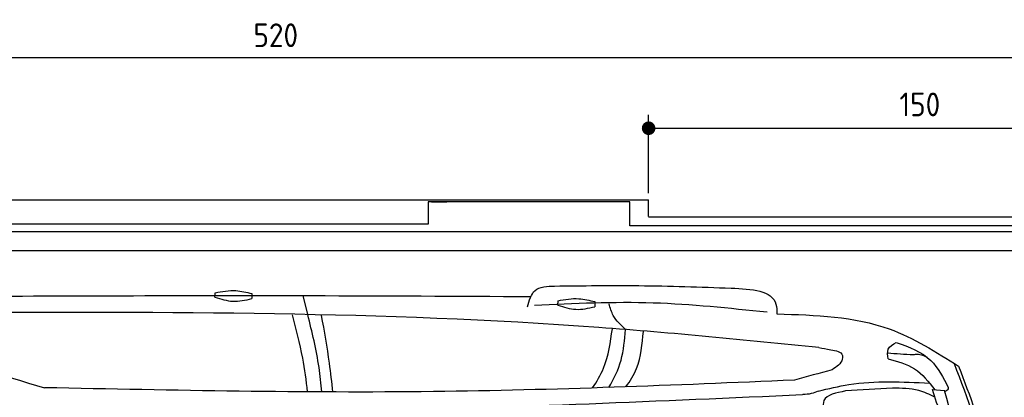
# Model space of a CAD drawing. Header units: millimetres. Extents: x 705 to 7297, y 228 to 3419.
# Tile 3 of 4: x 2918 to 5822, y 2305 to 3419. Entities that reach past the tile are written whole.
import ezdxf

# ---------------------------------------------------------------- set-up
doc = ezdxf.new("R2010")
doc.units = ezdxf.units.MM
doc.layers.get('0').update_dxf_attribs({"lineweight": 25})
doc.layers.add('4', color=3, linetype='Continuous')
doc.layers.add('5', color=3, linetype='Continuous', lineweight=25)
doc.layers.add('Car', color=10, linetype='Continuous', lineweight=25)
doc.styles.get("Standard").update_dxf_attribs({"font": 'ISOCP.SHX'})
doc.dimstyles.new('GEN-ISO$0', dxfattribs={"dimscale": 20, "dimtxt": 3.5, "dimasz": 2, "dimexe": 2, "dimexo": 1, "dimgap": 1.5, "dimtad": 1, "dimdec": 1, "dimlfac": 0.1, "dimdsep": 46, "dimtxsty": 'Standard', "dimblk": 'PUNKT', "dimcen": 2, "dimclrd": 256, "dimclre": 256, "dimclrt": 2, "dimadec": 0, "dimazin": 0, "dimtp": 0.1, "dimtm": 0.1, "dimtfac": 0.71, "dimtdec": 1, "dimtmove": 2, "dimatfit": 3, "dimldrblk": 'PUNKT', "dimfxl": 1, "dimtolj": 1, "dimarcsym": 0})

# ---------------------------------------------------------------- blocks, each defined once
blk = doc.blocks.new('PUNKT')
at = {"layer": '4', "color": 0, "linetype": 'ByBlock'}
blk.add_line((-0.5, 0), (-1, 0), dxfattribs=at)
at = {"layer": '4', "color": 0, "linetype": 'ByBlock', "const_width": 0.5}
blk.add_lwpolyline([(-0.25, 0, 1), (0.25, 0, 1)], format="xyb", close=True, dxfattribs=at)
blk = doc.blocks.new('*D5')
at = {"layer": '5', "lineweight": -2, "transparency": 16777216}
for p, q in [((1072.7, 2857.3), (1072.7, 3347.3)), ((6272.8, 2857.3), (6272.8, 3347.3)), ((1112.7, 3307.3), (6232.8, 3307.3))]:
    blk.add_line(p, q, dxfattribs=at)
at = {"layer": 'DEFPOINTS', "color": 0, "transparency": 16777216}
for p in [(6272.8, 3307.3), (1072.7, 2837.3), (6272.8, 2837.3)]:
    blk.add_point(p, dxfattribs=at)
at = {"layer": '5', "lineweight": -2, "transparency": 16777216, "xscale": 40, "yscale": 40, "zscale": 40, "rotation": 180}
blk.add_blockref('PUNKT', (1072.7, 3307.3), dxfattribs=at)
at = {"layer": '5', "lineweight": -2, "transparency": 16777216, "xscale": 40, "yscale": 40, "zscale": 40}
blk.add_blockref('PUNKT', (6272.8, 3307.3), dxfattribs=at)
at = {"layer": '5', "color": 2, "transparency": 16777216, "insert": (3672.8, 3372.7), "char_height": 70, "attachment_point": 5}
blk.add_mtext('\\A1;520', dxfattribs=at)
blk = doc.blocks.new('*D7')
at = {"layer": '5', "lineweight": -2, "transparency": 16777216}
for p, q in [((4772.7, 2907.3), (4772.7, 3138.4)), ((6272.8, 2857.3), (6272.8, 3138.4)), ((4812.7, 3098.4), (6232.8, 3098.4))]:
    blk.add_line(p, q, dxfattribs=at)
at = {"layer": 'DEFPOINTS', "color": 0, "transparency": 16777216}
for p in [(6272.8, 3098.4), (4772.7, 2887.3), (6272.8, 2837.3)]:
    blk.add_point(p, dxfattribs=at)
at = {"layer": '5', "lineweight": -2, "transparency": 16777216, "xscale": 40, "yscale": 40, "zscale": 40, "rotation": 180}
blk.add_blockref('PUNKT', (4772.7, 3098.4), dxfattribs=at)
at = {"layer": '5', "lineweight": -2, "transparency": 16777216, "xscale": 40, "yscale": 40, "zscale": 40}
blk.add_blockref('PUNKT', (6272.8, 3098.4), dxfattribs=at)
at = {"layer": '5', "color": 2, "transparency": 16777216, "insert": (5572.8, 3168.6), "char_height": 70, "attachment_point": 5}
blk.add_mtext('\\A1;150', dxfattribs=at)

msp = doc.modelspace()

# ---------------------------------------------------------------- linework, layer by layer
for p, q in [((1372.73, 2887.27), (4772.73, 2887.27)), ((4717.73, 2881.27), (4122.73, 2881.27)), ((4122.73, 2881.27), (4122.73, 2815.77)), ((4132.73, 2881.27), (4177.96, 2881.27)), ((4717.73, 2810.77), (4717.73, 2881.27)), ((4772.73, 2838.02), (4772.73, 2887.27)), ((4772.73, 2837.27), (6272.78, 2837.27)), ((4551.14, 2792.27), (1454.13, 2792.27)), ((4122.73, 2815.77), (1832.73, 2815.77)), ((4266.5, 2792.27), (4266.2, 2792.27)), ((4266.5, 2792.27), (4266.5, 2792.27)), ((6015.69, 2792.27), (4551.14, 2792.27)), ((6251.55, 2810.77), (4717.73, 2810.77)), ((1171.67, 2737.27), (6251.5, 2737.27))]:
    msp.add_line(p, q)
at = {"layer": 'Car'}
for p, q in [((3767.18, 2548.83), (3753.24, 2604.62)), ((5610.22, 2327.41), (5645.94, 2324.22))]:
    msp.add_line(p, q, dxfattribs=at)
for points in [[(3493.57, 2600.28), (3493.82, 2613.21)], [(3602.35, 2610.58), (3602.06, 2595.6)], [(4505.24, 2576.49), (4505.48, 2589.43)], [(4614.01, 2586.79), (4613.73, 2571.82)]]:
    msp.add_lwpolyline(points, dxfattribs=at)
msp.add_arc((4698.65, 8290.28), 6197.21, 250.355167, 254.006031, dxfattribs=at)
for points in [[(3493.82, 2613.21), (3555.22, 2619.29), (3602.35, 2610.58)], [(4415.79, 2571.31), (4437.71, 2619.54), (4495.55, 2632.77)], [(4495.55, 2632.77), (4743.61, 2634.07), (5016.02, 2626.81)], [(5016.02, 2626.81), (5148.45, 2578.85), (5151.07, 2550.58)], [(3493.57, 2600.28), (3546.46, 2587.91), (3602.06, 2595.6)], [(5122.12, 2555.33), (4786.59, 2582.61), (4435.78, 2575.86)], [(4505.48, 2589.43), (4566.89, 2595.5), (4614.01, 2586.79)], [(5275.07, 2451.57), (4625.98, 2510.5), (2710.38, 2554.72)], [(4505.24, 2576.49), (4558.13, 2564.12), (4613.73, 2571.82)], [(4704.81, 2504.47), (4668.62, 2545.57), (4656.19, 2580.26)], [(5151.07, 2550.58), (5482.67, 2506.35), (5687.16, 2395.95)], [(5275.07, 2451.57), (5310.32, 2444.68), (5344.59, 2427.99), (5345.09, 2424.86)], [(5478.97, 2417.71), (5479.8, 2446.5), (5503.41, 2466.41)], [(5503.41, 2466.68), (5605.09, 2413.13), (5656.57, 2333.33)], [(5553.53, 2429.39), (5477.47, 2434.37)], [(5478.97, 2417.98), (5556.92, 2388.59), (5616.89, 2326.82)], [(5313.74, 2385.7), (5203.23, 2355.05)], [(5673.75, 2404.48), (5773.45, 2088.67), (5797.4, 1775.35), (5799.56, 1728.68)], [(5687.16, 2395.95), (5773.63, 2133.25), (5806.84, 1728.68)], [(5203.23, 2355.05), (4138.11, 2321.39), (2991.1, 2332.96)], [(5273, 2322.87), (5363.77, 2341.95), (5601.05, 2346.66)], [(5491.95, 2331.39), (5353.83, 2323.35)], [(5617.35, 2305.33), (5569.4, 2324.51), (5491.95, 2331.39)], [(5692.42, 1728.79), (5655.08, 2175.21), (5610.22, 2327.41)], [(5656.57, 2333.33), (5655.9, 2329.57), (5646.78, 2321.13)], [(5226.84, 2311.57), (3967.77, 2264.57), (2932.77, 2252.41)], [(5273, 2322.87), (5252.62, 2315.37), (5228.09, 2312.85)], [(5353.83, 2323.35), (5290.06, 2294.67), (5295.14, 2240.82)]]:
    msp.add_spline(points, degree=3, dxfattribs=at)
for points, knots in [([(2729.01, 2602.55), (3078.69, 2604.08), (3644.17, 2605.91), (4209.64, 2603.13), (4425.42, 2601.73)], [30.8675023, 30.8675023, 30.8675023, 30.8675023, 135.7738464, 200.5104278, 200.5104278, 200.5104278, 200.5104278]), ([(3766.94, 2320.8), (3763.07, 2354.02), (3752.56, 2431.21), (3733.11, 2506.77), (3722.57, 2547.69)], [6.4540006, 6.4540006, 6.4540006, 6.4540006, 16.5424251, 29.8301072, 29.8301072, 29.8301072, 29.8301072]), ([(3808.39, 2320.37), (3806.45, 2344.61), (3798.64, 2421.65), (3779.99, 2497.06), (3767.18, 2548.83)], [6.5803524, 6.5803524, 6.5803524, 6.5803524, 13.8699149, 29.8274463, 29.8274463, 29.8274463, 29.8274463]), ([(3841.21, 2320.37), (3838.35, 2348.68), (3829.82, 2424.94), (3816.22, 2500.5), (3807.99, 2546.18)], [6.6592474, 6.6592474, 6.6592474, 6.6592474, 15.2289071, 29.6828472, 29.6828472, 29.6828472, 29.6828472]), ([(4607.34, 2332.11), (4620.18, 2350.82), (4651.37, 2404.32), (4660.23, 2467.32), (4665.82, 2507.04)], [7.5476492, 7.5476492, 7.5476492, 7.5476492, 14.3334492, 26.2908128, 26.2908128, 26.2908128, 26.2908128]), ([(4655.57, 2333.7), (4670.6, 2359.45), (4696.78, 2413.19), (4702.1, 2473.73), (4704.81, 2504.47)], [6.572602, 6.572602, 6.572602, 6.572602, 15.4380648, 24.5854757, 24.5854757, 24.5854757, 24.5854757]), ([(4705.71, 2335.42), (4718.46, 2352.55), (4748.93, 2401.88), (4754.09, 2461.9), (4757.26, 2498.72)], [6.8925435, 6.8925435, 6.8925435, 6.8925435, 13.2652487, 24.5027164, 24.5027164, 24.5027164, 24.5027164]), ([(5738.4, 1728.75), (5736.08, 1804.89), (5729.94, 2006.79), (5679.02, 2202.51), (5645.94, 2324.22)], [0, 0, 0, 0, 22.79473, 60.4405335, 60.4405335, 60.4405335, 60.4405335])]:
    msp.add_open_spline(points, degree=3, knots=knots, dxfattribs=at)
for points, end_tangent in [([(5345.09, 2424.86), (5344.11, 2417.52), (5313.74, 2385.7)], (-0.9621296, -0.2725926)), ([(5595.13, 2421.82), (5559.48, 2430.67), (5553.53, 2429.39)], (-0.9993967, 0.0347318))]:
    msp.add_spline(points, degree=3, dxfattribs=dict(at, end_tangent=end_tangent))

# ---------------------------------------------------------------- dimensions: what is measured, and where the dimension line sits
at = {"layer": '5'}
dim = msp.add_linear_dim(base=(6272.78, 3307.3), p1=(1072.73, 2837.27), p2=(6272.78, 2837.27), dimstyle='GEN-ISO$0', override={"dimtad": 3}, dxfattribs=at)
dim.commit()
dim.dimension.update_dxf_attribs({"geometry": '*D5', "text_midpoint": (3672.78, 3372.67), "dimtype": 160})
dim = msp.add_linear_dim(base=(6272.78, 3098.39), p1=(4772.73, 2887.27), p2=(6272.78, 2837.27), dimstyle='GEN-ISO$0', dxfattribs=at)
dim.commit()
dim.dimension.update_dxf_attribs({"geometry": '*D7', "text_midpoint": (5572.75, 3168.56), "dimtype": 160})

doc.saveas('drawing.dxf')
